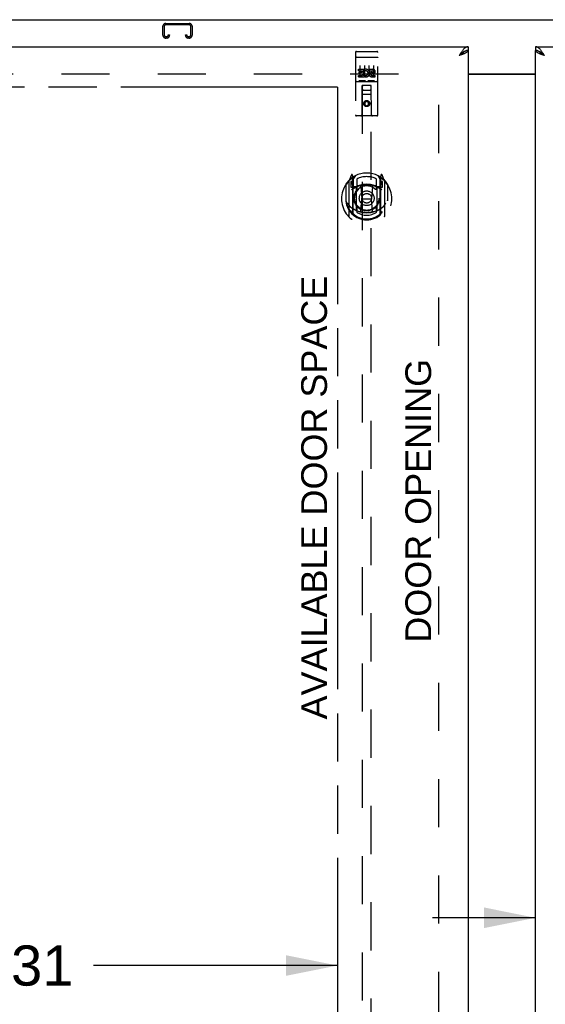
# Model space of a CAD drawing. Header units: inches. Extents: x 0 to 243, y 0 to 157.
# Tile 10 of 22: x 65 to 80, y 94 to 121. Entities that reach past the tile are written whole.
import ezdxf

# ---------------------------------------------------------------- set-up
doc = ezdxf.new("R2010")
doc.units = ezdxf.units.IN
doc.header["$LTSCALE"] = 13.357143
doc.header["$MEASUREMENT"] = 0
doc.linetypes.add('HIDDEN', pattern=[0.2, 0.1, -0.1])
doc.linetypes.add('PHANTOM', pattern=[0.8, 0.45, -0.05, 0.1, -0.05, 0.1, -0.05])
doc.layers.get('0').update_dxf_attribs({"linetype": 'CONTINUOUS'})
for name, color, linetype in [('02___PRT_ALL_AXES', 7, 'CONTINUOUS'), ('AVAILABLE_DOOR_SPACE', 7, 'CONTINUOUS'), ('DEFAULT_2', 8, 'HIDDEN'), ('DIMENSIONS', 7, 'CONTINUOUS')]:
    doc.layers.add(name, color=color, linetype=linetype)
doc.styles.get("Standard").update_dxf_attribs({"font": 'arial.ttf'})
doc.dimstyles.new('DIMSTYLE_2', dxfattribs={"dimtxt": 1.114286, "dimasz": 1.428571, "dimexe": 0.09, "dimexo": 0.07, "dimgap": 0.039, "dimtad": 0, "dimtih": 1, "dimtoh": 1, "dimzin": 4, "dimdsep": 46, "dimtxsty": 'Standard', "dimblk": '_FILLED', "dimblk1": '_FILLED', "dimblk2": '_FILLED', "dimcen": 0.09, "dimazin": 1, "dimtfac": 1, "dimtdec": 3, "dimtofl": 0, "dimtmove": 0, "dimatfit": 3, "dimldrblk": '_FILLED', "dimfxl": 1, "dimtolj": 1, "dimtzin": 4, "dimarcsym": 0})

# ---------------------------------------------------------------- blocks, each defined once
blk = doc.blocks.new('_FILLED')
at = {"color": 0, "linetype": 'ByBlock'}
blk.add_solid([(0, 0), (-1, 0.2), (-1, -0.2)], dxfattribs=at)
blk = doc.blocks.new('*D9')
at = {"layer": 'DIMENSIONS', "color": 2, "linetype": 'Continuous'}
for p, q in [((50.633, 94.586), (62.168, 94.586)), ((73.945, 94.586), (67.176, 94.586))]:
    blk.add_line(p, q, dxfattribs=at)
at = {"layer": 'DIMENSIONS', "color": 2, "linetype": 'Continuous', "xscale": 1.4285714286, "yscale": 1.4285714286, "zscale": 1.4285714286, "rotation": 180}
blk.add_blockref('_FILLED', (50.633, 94.586), dxfattribs=at)
at = {"layer": 'DIMENSIONS', "color": 2, "linetype": 'Continuous', "xscale": 1.4285714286, "yscale": 1.4285714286, "zscale": 1.4285714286}
blk.add_blockref('_FILLED', (73.945, 94.586), dxfattribs=at)
at = {"layer": 'DIMENSIONS', "color": 2, "linetype": 'Continuous', "insert": (64.672, 95.143), "char_height": 1.1143, "width": 3.89379, "attachment_point": 2, "line_spacing_factor": 0.9}
blk.add_mtext('23.31', dxfattribs=at)
blk = doc.blocks.new('*D10')
at = {"layer": 'DIMENSIONS', "color": 2, "linetype": 'Continuous'}
for p, q in [((73.945, 92.119), (71.416, 92.119)), ((77.57, 92.119), (80.427, 92.119))]:
    blk.add_line(p, q, dxfattribs=at)
at = {"layer": 'DIMENSIONS', "color": 2, "linetype": 'Continuous', "xscale": 1.4285714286, "yscale": 1.4285714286, "zscale": 1.4285714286}
blk.add_blockref('_FILLED', (73.945, 92.119), dxfattribs=at)
at = {"layer": 'DIMENSIONS', "color": 2, "linetype": 'Continuous', "xscale": 1.4285714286, "yscale": 1.4285714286, "zscale": 1.4285714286, "rotation": 180}
blk.add_blockref('_FILLED', (77.57, 92.119), dxfattribs=at)
at = {"layer": 'DIMENSIONS', "color": 2, "linetype": 'Continuous', "insert": (70.859, 92.677), "char_height": 1.1143, "width": 3.02804, "attachment_point": 3, "line_spacing_factor": 0.9}
blk.add_mtext('3.63', dxfattribs=at)
blk = doc.blocks.new('*D18')
at = {"layer": 'DIMENSIONS', "color": 2, "linetype": 'Continuous'}
for p, q in [((79.445, 95.91), (76.588, 95.91)), ((83.07, 95.91), (85.57, 95.91))]:
    blk.add_line(p, q, dxfattribs=at)
at = {"layer": 'DIMENSIONS', "color": 2, "linetype": 'Continuous', "xscale": 1.4285714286, "yscale": 1.4285714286, "zscale": 1.4285714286}
blk.add_blockref('_FILLED', (79.445, 95.91), dxfattribs=at)
at = {"layer": 'DIMENSIONS', "color": 2, "linetype": 'Continuous', "xscale": 1.4285714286, "yscale": 1.4285714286, "zscale": 1.4285714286, "rotation": 180}
blk.add_blockref('_FILLED', (83.07, 95.91), dxfattribs=at)
at = {"layer": 'DIMENSIONS', "color": 2, "linetype": 'Continuous', "insert": (86.127, 96.467), "char_height": 1.1143, "width": 3.02804, "attachment_point": 1, "line_spacing_factor": 0.9}
blk.add_mtext('3.63', dxfattribs=at)

msp = doc.modelspace()

# ---------------------------------------------------------------- linework, layer by layer
at = {"color": 7, "linetype": 'Continuous'}
for p, q in [((48.56, 120.82), (108.456, 120.82)), ((77.467, 119.937), (77.457, 119.931)), ((77.57, 120.07), (77.57, 119.966)), ((79.445, 120.07), (79.445, 119.966)), ((79.568, 119.924), (79.558, 119.931)), ((77.57, 119.32), (79.445, 119.32))]:
    msp.add_line(p, q, dxfattribs=at)
at = {"color": 3, "linetype": 'Continuous'}
for p, q in [((48.883, 120.07), (77.57, 120.07)), ((77.57, 119.966), (77.57, 49.674)), ((79.445, 120.07), (108.133, 120.07)), ((79.445, 49.674), (79.445, 119.966)), ((77.356, 119.835), (77.324, 119.824)), ((77.57, 119.305), (79.445, 119.305))]:
    msp.add_line(p, q, dxfattribs=at)
for points in [[(77.426, 119.974), (77.416, 119.96), (77.406, 119.947), (77.395, 119.933), (77.385, 119.918), (77.375, 119.903), (77.365, 119.887), (77.354, 119.872), (77.344, 119.856), (77.334, 119.84), (77.324, 119.824)], [(77.57, 120.07), (77.56, 120.069), (77.55, 120.068), (77.539, 120.065), (77.529, 120.062), (77.519, 120.057), (77.508, 120.051), (77.498, 120.045), (77.488, 120.037), (77.478, 120.028), (77.467, 120.019), (77.457, 120.009), (77.447, 119.998), (77.437, 119.986), (77.426, 119.974)], [(77.57, 119.966), (77.57, 119.96), (77.568, 119.954), (77.565, 119.948), (77.562, 119.942), (77.557, 119.936), (77.551, 119.93), (77.545, 119.924), (77.537, 119.919), (77.529, 119.913), (77.519, 119.907), (77.509, 119.901), (77.498, 119.895), (77.486, 119.889), (77.474, 119.883)], [(79.599, 119.96), (79.589, 119.974), (79.579, 119.986), (79.568, 119.998), (79.558, 120.009), (79.548, 120.019), (79.537, 120.028), (79.527, 120.037), (79.517, 120.045), (79.507, 120.051), (79.496, 120.057), (79.486, 120.062), (79.476, 120.065), (79.466, 120.068), (79.455, 120.069), (79.445, 120.07)], [(79.555, 119.877), (79.541, 119.883), (79.529, 119.889), (79.517, 119.895), (79.506, 119.901), (79.496, 119.907), (79.487, 119.913), (79.478, 119.919), (79.47, 119.924), (79.464, 119.93), (79.458, 119.936), (79.453, 119.942), (79.45, 119.948), (79.447, 119.954), (79.446, 119.96), (79.445, 119.966)], [(79.692, 119.824), (79.681, 119.84), (79.671, 119.856), (79.661, 119.872), (79.65, 119.887), (79.64, 119.903), (79.63, 119.918), (79.62, 119.933), (79.609, 119.947), (79.599, 119.96)], [(77.474, 119.883), (77.461, 119.877), (77.447, 119.871), (77.433, 119.865), (77.418, 119.859), (77.403, 119.853), (77.387, 119.847), (77.372, 119.841), (77.356, 119.835)], [(79.692, 119.824), (79.659, 119.835), (79.643, 119.841), (79.628, 119.847), (79.612, 119.853), (79.597, 119.859), (79.583, 119.865), (79.568, 119.871), (79.555, 119.877)]]:
    msp.add_lwpolyline(points, dxfattribs=at)
at = {"color": 7, "linetype": 'Continuous'}
for points in [[(77.457, 119.931), (77.447, 119.924), (77.437, 119.917), (77.426, 119.91), (77.416, 119.903), (77.406, 119.895), (77.395, 119.887), (77.385, 119.878), (77.375, 119.869), (77.365, 119.86), (77.354, 119.851), (77.344, 119.842), (77.334, 119.833), (77.324, 119.824)], [(77.454, 119.929), (77.451, 119.923), (77.445, 119.916), (77.439, 119.909), (77.432, 119.902), (77.424, 119.895), (77.416, 119.888), (77.407, 119.881), (77.398, 119.873), (77.388, 119.866), (77.378, 119.859), (77.368, 119.852), (77.357, 119.845), (77.346, 119.838), (77.335, 119.831), (77.324, 119.824)], [(77.57, 119.966), (77.56, 119.966), (77.55, 119.965), (77.539, 119.963), (77.529, 119.961), (77.519, 119.958), (77.508, 119.955), (77.498, 119.951), (77.488, 119.947), (77.478, 119.942), (77.467, 119.937)], [(79.558, 119.931), (79.548, 119.937), (79.537, 119.942), (79.527, 119.947), (79.517, 119.951), (79.507, 119.955), (79.496, 119.958), (79.486, 119.961), (79.476, 119.963), (79.466, 119.965), (79.455, 119.966), (79.445, 119.966)], [(79.692, 119.824), (79.68, 119.831), (79.669, 119.838), (79.658, 119.845), (79.648, 119.852), (79.637, 119.859), (79.627, 119.866), (79.617, 119.873), (79.608, 119.881), (79.599, 119.888), (79.591, 119.895), (79.583, 119.902), (79.576, 119.909), (79.57, 119.916), (79.565, 119.923), (79.561, 119.929)], [(79.692, 119.824), (79.681, 119.833), (79.671, 119.842), (79.661, 119.851), (79.65, 119.86), (79.64, 119.869), (79.63, 119.878), (79.62, 119.887), (79.609, 119.895), (79.599, 119.903), (79.589, 119.91), (79.579, 119.917), (79.568, 119.924)]]:
    msp.add_lwpolyline(points, dxfattribs=at)
at = {"layer": '02___PRT_ALL_AXES', "color": 8, "linetype": 'HIDDEN'}
for p, q in [((74.475, 119.938), (75.04, 119.938)), ((74.526, 119.402), (74.526, 119.445)), ((74.526, 119.445), (74.682, 119.445)), ((74.526, 119.402), (74.639, 119.402)), ((74.547, 119.317), (74.547, 119.36)), ((74.547, 119.36), (74.639, 119.36)), ((74.639, 119.36), (74.639, 119.402)), ((74.682, 119.267), (74.682, 119.445)), ((74.706, 119.397), (74.689, 119.436)), ((74.838, 119.402), (74.838, 119.445)), ((74.838, 119.445), (74.931, 119.445)), ((74.838, 119.402), (74.931, 119.402)), ((74.902, 119.358), (74.931, 119.358)), ((74.475, 119.11), (75.04, 119.11)), ((74.526, 119.232), (74.526, 119.274)), ((74.526, 119.274), (74.639, 119.274)), ((74.526, 119.232), (74.682, 119.232)), ((74.547, 119.317), (74.639, 119.317)), ((74.639, 119.274), (74.639, 119.317)), ((74.682, 119.267), (74.695, 119.286)), ((74.682, 119.232), (74.682, 119.244)), ((74.685, 119.242), (74.682, 119.244)), ((74.898, 119.317), (74.944, 119.317)), ((74.902, 119.274), (74.994, 119.274)), ((74.902, 119.232), (74.994, 119.232)), ((74.994, 119.232), (74.994, 119.274))]:
    msp.add_line(p, q, dxfattribs=at)
msp.add_circle((74.758, 118.493), 0.085, dxfattribs=at)
for centre, radius, start, end in [((74.732, 119.338), 0.107, 244.2636, 113.4027), ((74.732, 119.338), 0.0639, 234.8895, 113.4026), ((74.902, 119.295), 0.0635, 90, 270), ((74.931, 119.38), 0.0644, 282.2995, 90.0775), ((74.931, 119.38), 0.0219, 269.9011, 90), ((74.902, 119.296), 0.0219, 100.307, 270)]:
    msp.add_arc(centre, radius, start, end, dxfattribs=at)
at = {"layer": 'AVAILABLE_DOOR_SPACE', "color": 4, "linetype": 'PHANTOM'}
for q in [(64.726, 118.945), (73.945, 85.695)]:
    msp.add_line((73.945, 118.945), q, dxfattribs=at)
at = {"layer": 'DEFAULT_2', "color": 8, "linetype": 'HIDDEN'}
for p, q in [((69.181, 120.716), (69.834, 120.716)), ((69.101, 120.39), (69.101, 120.636)), ((69.141, 120.636), (69.141, 120.39)), ((69.834, 120.676), (69.181, 120.676)), ((69.874, 120.39), (69.874, 120.636)), ((69.914, 120.636), (69.914, 120.39)), ((69.181, 120.35), (69.209, 120.35)), ((69.209, 120.31), (69.181, 120.31)), ((69.249, 120.39), (69.249, 120.404)), ((69.249, 120.404), (69.289, 120.404)), ((69.289, 120.404), (69.289, 120.39)), ((69.726, 120.39), (69.726, 120.404)), ((69.726, 120.404), (69.766, 120.404)), ((69.766, 120.404), (69.766, 120.39)), ((69.806, 120.35), (69.834, 120.35)), ((69.834, 120.31), (69.806, 120.31)), ((74.445, 119.908), (74.445, 118.183)), ((74.54, 119.938), (74.725, 119.938)), ((74.79, 119.938), (74.975, 119.938)), ((75.07, 118.183), (75.07, 119.908)), ((74.462, 119.779), (74.461, 119.779)), ((74.462, 119.779), (74.462, 119.779)), ((74.463, 119.779), (74.462, 119.779)), ((74.464, 119.779), (74.463, 119.779)), ((74.465, 119.779), (74.464, 119.779)), ((74.466, 119.779), (74.465, 119.779)), ((74.466, 119.779), (74.466, 119.779)), ((74.467, 119.779), (74.466, 119.779)), ((74.468, 119.779), (74.467, 119.779)), ((74.469, 119.779), (74.468, 119.779)), ((74.47, 119.779), (74.469, 119.779)), ((74.47, 119.779), (74.47, 119.779)), ((74.471, 119.779), (74.47, 119.779)), ((74.472, 119.779), (74.471, 119.779)), ((74.473, 119.779), (74.472, 119.779)), ((74.474, 119.779), (74.473, 119.779)), ((74.475, 119.779), (74.474, 119.779)), ((74.475, 119.779), (75.04, 119.779)), ((75.04, 119.779), (75.041, 119.779)), ((75.041, 119.779), (75.042, 119.779)), ((75.042, 119.779), (75.043, 119.779)), ((75.043, 119.779), (75.043, 119.779)), ((75.043, 119.779), (75.044, 119.779)), ((75.044, 119.779), (75.045, 119.779)), ((75.045, 119.779), (75.046, 119.779)), ((75.047, 119.779), (75.048, 119.779)), ((75.048, 119.779), (75.049, 119.779)), ((75.049, 119.779), (75.05, 119.779)), ((75.05, 119.779), (75.05, 119.779)), ((75.05, 119.779), (75.051, 119.779)), ((75.051, 119.779), (75.052, 119.779)), ((75.052, 119.779), (75.053, 119.779)), ((75.053, 119.779), (75.053, 119.779)), ((74.57, 119.546), (74.57, 119.24)), ((74.695, 119.546), (74.695, 119.24)), ((74.82, 119.546), (74.82, 119.24)), ((74.945, 119.546), (74.945, 119.24)), ((50.258, 119.32), (76.862, 119.32)), ((74.475, 119.11), (75.04, 119.11)), ((74.719, 119.126), (74.547, 119.126)), ((74.969, 119.126), (74.797, 119.126)), ((76.758, 50.335), (76.758, 119.305)), ((74.628, 118.183), (74.631, 118.993)), ((74.633, 118.993), (74.631, 118.993)), ((74.633, 118.993), (74.633, 86.991)), ((74.883, 118.993), (74.633, 118.993)), ((74.673, 118.868), (74.843, 118.868)), ((74.883, 86.991), (74.883, 118.993)), ((74.884, 118.993), (74.883, 118.993)), ((74.888, 118.183), (74.884, 118.993)), ((74.885, 118.743), (74.63, 118.743)), ((74.758, 118.564), (74.695, 118.528)), ((74.695, 118.528), (74.695, 118.456)), ((74.695, 118.528), (74.705, 118.523)), ((74.758, 118.553), (74.705, 118.523)), ((74.758, 118.564), (74.758, 118.553)), ((74.82, 118.528), (74.758, 118.564)), ((74.81, 118.523), (74.758, 118.553)), ((74.82, 118.528), (74.81, 118.523)), ((74.82, 118.456), (74.82, 118.528)), ((74.695, 118.456), (74.705, 118.462)), ((74.695, 118.456), (74.758, 118.42)), ((74.705, 118.523), (74.705, 118.462)), ((74.705, 118.462), (74.758, 118.432)), ((74.758, 118.432), (74.81, 118.462)), ((74.758, 118.42), (74.82, 118.456)), ((74.758, 118.42), (74.758, 118.432)), ((74.81, 118.462), (74.81, 118.523)), ((74.82, 118.456), (74.81, 118.462)), ((75.04, 118.153), (74.475, 118.153)), ((74.332, 116.518), (74.262, 116.343)), ((74.354, 116.439), (74.354, 116.438)), ((74.354, 116.438), (74.354, 116.438)), ((74.354, 116.438), (74.354, 116.438)), ((74.375, 116.435), (74.361, 116.515)), ((74.375, 115.419), (74.375, 116.435)), ((74.383, 116.388), (74.453, 116.497)), ((74.383, 115.443), (74.383, 116.446)), ((74.385, 116.422), (74.385, 116.214)), ((74.483, 116.4), (74.483, 116.147)), ((75.033, 116.147), (75.033, 116.4)), ((75.063, 116.497), (75.133, 116.388)), ((75.13, 116.214), (75.13, 116.422)), ((75.133, 115.443), (75.133, 116.446)), ((75.154, 116.515), (75.14, 116.435)), ((75.14, 116.435), (75.14, 115.419)), ((75.162, 116.438), (75.157, 116.441)), ((75.253, 116.343), (75.183, 116.518)), ((74.175, 116.237), (74.175, 115.849)), ((74.183, 116.259), (74.183, 115.802)), ((74.258, 116.332), (74.258, 115.365)), ((74.315, 116.328), (74.315, 116.178)), ((74.383, 116.328), (74.315, 116.328)), ((74.315, 116.178), (74.375, 116.178)), ((74.323, 116.32), (74.353, 116.274)), ((74.475, 116.176), (74.403, 116.176)), ((74.405, 116.194), (74.471, 116.194)), ((74.475, 115.535), (74.475, 116.167)), ((74.594, 116.193), (74.625, 115.849)), ((74.921, 116.193), (74.89, 115.849)), ((75.113, 116.176), (75.04, 116.176)), ((75.04, 116.167), (75.04, 115.535)), ((75.044, 116.194), (75.11, 116.194)), ((75.2, 116.328), (75.133, 116.328)), ((75.14, 116.178), (75.2, 116.178)), ((75.162, 116.274), (75.192, 116.32)), ((75.2, 116.178), (75.2, 116.328)), ((75.258, 115.365), (75.258, 116.332)), ((75.333, 116.259), (75.333, 115.802)), ((75.34, 115.849), (75.34, 116.237)), ((74.175, 115.849), (74.19, 115.849)), ((74.183, 115.802), (74.183, 115.799)), ((74.595, 115.509), (74.625, 115.849)), ((74.625, 115.849), (74.89, 115.849)), ((74.92, 115.509), (74.89, 115.849)), ((75.34, 115.849), (75.325, 115.849)), ((75.333, 115.802), (75.332, 115.799)), ((74.483, 115.586), (74.483, 115.483)), ((75.033, 115.483), (75.033, 115.586))]:
    msp.add_line(p, q, dxfattribs=at)
for points in [[(74.461, 119.779), (74.461, 119.779), (74.46, 119.779), (74.46, 119.778), (74.459, 119.778), (74.459, 119.778), (74.459, 119.778), (74.458, 119.778), (74.458, 119.778), (74.458, 119.778), (74.457, 119.778), (74.457, 119.778), (74.457, 119.778), (74.456, 119.778), (74.456, 119.778), (74.456, 119.778), (74.455, 119.778), (74.455, 119.778), (74.455, 119.778), (74.454, 119.777), (74.454, 119.777), (74.454, 119.777), (74.454, 119.777), (74.453, 119.777), (74.453, 119.777), (74.453, 119.777), (74.452, 119.777), (74.452, 119.777), (74.452, 119.777), (74.452, 119.777), (74.451, 119.777), (74.451, 119.777), (74.451, 119.776), (74.451, 119.776), (74.45, 119.776), (74.45, 119.776), (74.45, 119.776), (74.45, 119.776), (74.449, 119.776), (74.449, 119.776), (74.449, 119.776), (74.449, 119.776), (74.449, 119.776), (74.448, 119.775), (74.448, 119.775), (74.448, 119.775), (74.448, 119.775), (74.448, 119.775), (74.448, 119.775), (74.447, 119.775), (74.447, 119.775), (74.447, 119.775), (74.447, 119.775), (74.447, 119.775), (74.447, 119.774), (74.446, 119.774), (74.446, 119.774), (74.446, 119.774), (74.446, 119.774), (74.446, 119.774), (74.446, 119.774), (74.446, 119.774), (74.446, 119.774), (74.446, 119.774), (74.446, 119.773), (74.445, 119.773), (74.445, 119.773), (74.445, 119.773), (74.445, 119.773), (74.445, 119.773), (74.445, 119.773), (74.445, 119.773), (74.445, 119.773), (74.445, 119.772), (74.445, 119.772), (74.445, 119.772), (74.445, 119.772), (74.445, 119.772)], [(75.046, 119.779), (75.047, 119.779), (75.047, 119.779)], [(75.053, 119.779), (75.054, 119.779), (75.055, 119.779), (75.055, 119.779), (75.055, 119.778), (75.056, 119.778), (75.056, 119.778), (75.056, 119.778), (75.057, 119.778), (75.057, 119.778), (75.057, 119.778), (75.058, 119.778), (75.058, 119.778), (75.058, 119.778), (75.059, 119.778), (75.059, 119.778), (75.059, 119.778), (75.06, 119.778), (75.06, 119.778), (75.06, 119.778), (75.061, 119.777), (75.061, 119.777), (75.061, 119.777), (75.062, 119.777), (75.062, 119.777), (75.062, 119.777), (75.062, 119.777), (75.063, 119.777), (75.063, 119.777), (75.063, 119.777), (75.064, 119.777), (75.064, 119.777), (75.064, 119.777), (75.064, 119.776), (75.065, 119.776), (75.065, 119.776), (75.065, 119.776), (75.065, 119.776), (75.065, 119.776), (75.066, 119.776), (75.066, 119.776), (75.066, 119.776), (75.066, 119.776), (75.067, 119.776), (75.067, 119.775), (75.067, 119.775), (75.067, 119.775), (75.067, 119.775), (75.067, 119.775), (75.068, 119.775), (75.068, 119.775), (75.068, 119.775), (75.068, 119.775), (75.068, 119.775), (75.068, 119.775), (75.069, 119.774), (75.069, 119.774), (75.069, 119.774), (75.069, 119.774), (75.069, 119.774), (75.069, 119.774), (75.069, 119.774), (75.069, 119.774), (75.069, 119.774), (75.069, 119.774), (75.07, 119.773), (75.07, 119.773), (75.07, 119.773), (75.07, 119.773), (75.07, 119.773), (75.07, 119.773), (75.07, 119.773), (75.07, 119.773), (75.07, 119.773), (75.07, 119.772), (75.07, 119.772), (75.07, 119.772), (75.07, 119.772), (75.07, 119.772)], [(74.547, 119.126), (74.546, 119.126), (74.546, 119.126), (74.546, 119.126), (74.546, 119.126), (74.546, 119.126), (74.545, 119.126), (74.545, 119.126), (74.545, 119.126), (74.545, 119.126), (74.545, 119.126), (74.544, 119.126), (74.544, 119.126), (74.544, 119.126), (74.544, 119.126), (74.544, 119.126), (74.544, 119.126), (74.543, 119.126), (74.543, 119.126), (74.543, 119.126), (74.543, 119.126), (74.543, 119.126), (74.543, 119.126), (74.543, 119.126), (74.542, 119.126), (74.542, 119.126), (74.542, 119.126), (74.542, 119.126), (74.542, 119.126), (74.542, 119.126), (74.542, 119.126), (74.542, 119.126), (74.541, 119.126), (74.541, 119.126), (74.541, 119.126), (74.541, 119.126), (74.541, 119.126), (74.541, 119.126), (74.541, 119.126), (74.541, 119.126), (74.541, 119.126), (74.541, 119.126), (74.54, 119.127), (74.54, 119.127), (74.54, 119.127), (74.54, 119.127), (74.54, 119.127)], [(74.725, 119.127), (74.725, 119.127), (74.725, 119.127), (74.725, 119.127), (74.725, 119.127), (74.725, 119.126), (74.725, 119.126), (74.724, 119.126), (74.724, 119.126), (74.724, 119.126), (74.724, 119.126), (74.724, 119.126), (74.724, 119.126), (74.724, 119.126), (74.724, 119.126), (74.724, 119.126), (74.723, 119.126), (74.723, 119.126), (74.723, 119.126), (74.723, 119.126), (74.723, 119.126), (74.723, 119.126), (74.723, 119.126), (74.723, 119.126), (74.722, 119.126), (74.722, 119.126), (74.722, 119.126), (74.722, 119.126), (74.722, 119.126), (74.722, 119.126), (74.721, 119.126), (74.721, 119.126), (74.721, 119.126), (74.721, 119.126), (74.721, 119.126), (74.721, 119.126), (74.72, 119.126), (74.72, 119.126), (74.72, 119.126), (74.72, 119.126), (74.72, 119.126), (74.72, 119.126), (74.719, 119.126), (74.719, 119.126), (74.719, 119.126), (74.719, 119.126)], [(74.797, 119.126), (74.796, 119.126), (74.796, 119.126), (74.796, 119.126), (74.796, 119.126), (74.796, 119.126), (74.795, 119.126), (74.795, 119.126), (74.795, 119.126), (74.795, 119.126), (74.795, 119.126), (74.794, 119.126), (74.794, 119.126), (74.794, 119.126), (74.794, 119.126), (74.794, 119.126), (74.794, 119.126), (74.793, 119.126), (74.793, 119.126), (74.793, 119.126), (74.793, 119.126), (74.793, 119.126), (74.793, 119.126), (74.793, 119.126), (74.792, 119.126), (74.792, 119.126), (74.792, 119.126), (74.792, 119.126), (74.792, 119.126), (74.792, 119.126), (74.792, 119.126), (74.792, 119.126), (74.791, 119.126), (74.791, 119.126), (74.791, 119.126), (74.791, 119.126), (74.791, 119.126), (74.791, 119.126), (74.791, 119.126), (74.791, 119.126), (74.791, 119.126), (74.791, 119.126), (74.79, 119.127), (74.79, 119.127), (74.79, 119.127), (74.79, 119.127), (74.79, 119.127)], [(74.975, 119.127), (74.975, 119.127), (74.975, 119.127), (74.975, 119.127), (74.975, 119.127), (74.975, 119.126), (74.975, 119.126), (74.974, 119.126), (74.974, 119.126), (74.974, 119.126), (74.974, 119.126), (74.974, 119.126), (74.974, 119.126), (74.974, 119.126), (74.974, 119.126), (74.974, 119.126), (74.973, 119.126), (74.973, 119.126), (74.973, 119.126), (74.973, 119.126), (74.973, 119.126), (74.973, 119.126), (74.973, 119.126), (74.973, 119.126), (74.972, 119.126), (74.972, 119.126), (74.972, 119.126), (74.972, 119.126), (74.972, 119.126), (74.972, 119.126), (74.971, 119.126), (74.971, 119.126), (74.971, 119.126), (74.971, 119.126), (74.971, 119.126), (74.971, 119.126), (74.97, 119.126), (74.97, 119.126), (74.97, 119.126), (74.97, 119.126), (74.97, 119.126), (74.97, 119.126), (74.969, 119.126), (74.969, 119.126), (74.969, 119.126), (74.969, 119.126)], [(74.225, 115.735), (74.228, 115.73), (74.231, 115.725), (74.234, 115.72), (74.237, 115.715), (74.24, 115.711), (74.243, 115.707), (74.245, 115.703), (74.248, 115.699), (74.25, 115.695), (74.253, 115.691), (74.255, 115.688), (74.258, 115.685), (74.26, 115.681), (74.262, 115.678), (74.265, 115.675), (74.267, 115.672), (74.269, 115.67), (74.271, 115.667), (74.273, 115.665), (74.275, 115.662), (74.277, 115.66), (74.279, 115.657), (74.281, 115.655), (74.283, 115.653), (74.285, 115.651), (74.287, 115.649), (74.289, 115.647), (74.29, 115.646), (74.292, 115.644), (74.294, 115.642), (74.295, 115.641), (74.297, 115.639), (74.299, 115.638), (74.3, 115.636), (74.302, 115.635), (74.303, 115.634)], [(75.212, 115.634), (75.213, 115.635), (75.215, 115.636), (75.216, 115.638), (75.218, 115.639), (75.22, 115.641), (75.221, 115.642), (75.223, 115.644), (75.225, 115.646), (75.227, 115.647), (75.228, 115.649), (75.23, 115.651), (75.232, 115.653), (75.234, 115.655), (75.236, 115.657), (75.238, 115.66), (75.24, 115.662), (75.242, 115.665), (75.244, 115.667), (75.246, 115.67), (75.248, 115.672), (75.25, 115.675), (75.253, 115.678), (75.255, 115.681), (75.257, 115.685), (75.26, 115.688), (75.262, 115.691), (75.265, 115.695), (75.267, 115.699), (75.27, 115.703), (75.273, 115.707), (75.275, 115.711), (75.278, 115.715), (75.281, 115.72), (75.284, 115.725), (75.287, 115.73), (75.29, 115.735)], [(74.946, 115.492), (74.94, 115.49), (74.935, 115.489), (74.929, 115.487), (74.924, 115.486), (74.918, 115.485), (74.913, 115.483), (74.907, 115.482), (74.902, 115.481), (74.897, 115.48), (74.891, 115.479), (74.886, 115.478), (74.88, 115.477), (74.875, 115.476), (74.869, 115.475), (74.863, 115.474), (74.858, 115.473), (74.852, 115.472), (74.847, 115.472), (74.841, 115.471), (74.836, 115.47), (74.83, 115.47), (74.825, 115.469), (74.819, 115.469), (74.813, 115.468), (74.808, 115.468), (74.802, 115.467), (74.797, 115.467), (74.791, 115.467), (74.786, 115.467), (74.78, 115.466), (74.774, 115.466), (74.769, 115.466), (74.763, 115.466), (74.758, 115.466), (74.752, 115.466), (74.746, 115.466), (74.741, 115.466), (74.735, 115.466), (74.73, 115.467), (74.724, 115.467), (74.718, 115.467), (74.713, 115.467), (74.707, 115.468), (74.702, 115.468), (74.696, 115.469), (74.691, 115.469), (74.685, 115.47), (74.679, 115.47), (74.674, 115.471), (74.668, 115.472), (74.663, 115.472), (74.657, 115.473), (74.652, 115.474), (74.646, 115.475), (74.641, 115.476), (74.635, 115.477), (74.63, 115.478), (74.624, 115.479), (74.619, 115.48), (74.613, 115.481), (74.608, 115.482), (74.602, 115.483), (74.597, 115.485), (74.591, 115.486), (74.586, 115.487), (74.58, 115.489), (74.575, 115.49), (74.57, 115.492)]]:
    msp.add_lwpolyline(points, dxfattribs=at)
for centre, radius in [((74.758, 118.493), 0.0845), ((74.758, 115.867), 0.35), ((74.758, 115.867), 0.335), ((74.758, 115.867), 0.205), ((74.758, 115.867), 0.133)]:
    msp.add_circle(centre, radius, dxfattribs=at)
for centre, radius, start, end in [((69.181, 120.636), 0.08, 90, 180), ((69.834, 120.636), 0.08, 0, 90), ((69.181, 120.636), 0.04, 90, 180), ((69.834, 120.636), 0.04, 0, 90), ((69.181, 120.39), 0.08, 180, 270), ((69.181, 120.39), 0.04, 180, 270), ((69.209, 120.39), 0.08, 270, 360), ((69.209, 120.39), 0.04, 270, 360), ((69.806, 120.39), 0.08, 180, 270), ((69.806, 120.39), 0.04, 180, 270), ((69.834, 120.39), 0.08, 270, 360), ((69.834, 120.39), 0.04, 270, 360), ((74.475, 119.908), 0.03, 90, 180), ((75.04, 119.908), 0.03, 0, 90), ((74.475, 119.08), 0.03, 90, 180), ((75.04, 119.08), 0.03, 0, 90), ((74.673, 118.953), 0.04, 90, 180), ((74.673, 118.908), 0.04, 180, 270), ((74.843, 118.953), 0.04, 0, 90), ((74.843, 118.908), 0.04, 270, 360), ((74.475, 118.183), 0.03, 180, 270), ((74.598, 118.183), 0.03, 270, 360), ((74.918, 118.183), 0.03, 180, 270), ((75.04, 118.183), 0.03, 270, 360), ((74.758, 115.849), 0.7, 125.5126, 54.4874), ((74.758, 115.867), 0.7, 35.2961, 144.7039), ((74.273, 116.332), 0.015, 135.0748, 180), ((74.346, 116.513), 0.015, 10, 158.1959), ((74.363, 116.402), 0.02, 0, 125.5126), ((74.365, 116.422), 0.02, 0, 125.2543), ((74.403, 116.446), 0.02, 121.4688, 179.9992), ((74.758, 115.867), 0.6, 62.7204, 117.2796), ((75.113, 116.446), 0.02, 0, 58.5295), ((75.15, 116.422), 0.02, 54.7457, 180), ((75.153, 116.402), 0.02, 54.4874, 180), ((75.169, 116.513), 0.015, 21.8041, 170), ((75.243, 116.332), 0.015, 0, 44.9252), ((74.203, 116.259), 0.02, 144.7039, 180), ((74.328, 116.323), 0.005, 90, 212.6792), ((74.758, 115.536), 0.7, 53.2319, 126.7681), ((74.195, 116.172), 0.188, 0, 32.6792), ((74.403, 116.196), 0.02, 180, 270), ((74.405, 116.214), 0.02, 180, 270), ((74.471, 116.214), 0.02, 270, 293.464), ((74.49, 116.167), 0.015, 112.9863, 180), ((74.758, 115.554), 0.7, 66.536, 113.464), ((74.513, 116.147), 0.03, 180, 311.1261), ((74.758, 115.867), 0.343, 48.8739, 131.1261), ((74.575, 116.191), 0.02, 5.0796, 105.6131), ((74.941, 116.191), 0.02, 74.3869, 174.9204), ((75.003, 116.147), 0.03, 228.8739, 360), ((75.025, 116.167), 0.015, 0, 67.0137), ((75.044, 116.214), 0.02, 246.536, 270), ((75.11, 116.214), 0.02, 270, 360), ((75.113, 116.196), 0.02, 270, 360), ((75.321, 116.172), 0.188, 147.3208, 180), ((75.188, 116.323), 0.005, 327.3208, 90), ((75.313, 116.259), 0.02, 0, 35.2961), ((74.758, 115.851), 0.583, 180.2464, 359.7536), ((74.203, 115.802), 0.02, 180, 187.6622), ((74.758, 115.877), 0.58, 187.6622, 352.3378), ((75.313, 115.802), 0.02, 352.3378, 360), ((74.758, 116.166), 0.7, 229.529, 310.471), ((74.49, 115.535), 0.015, 180, 247.0137), ((74.513, 115.586), 0.03, 48.8739, 180), ((74.758, 115.867), 0.343, 228.8739, 311.1261), ((75.003, 115.586), 0.03, 0, 131.1261), ((75.025, 115.535), 0.015, 292.9863, 360), ((74.273, 115.365), 0.015, 180, 224.9252), ((74.39, 115.419), 0.015, 180, 229.6413), ((74.403, 115.443), 0.02, 180, 230.6594), ((74.758, 115.877), 0.48, 235.0461, 304.9539), ((74.575, 115.511), 0.02, 254.4248, 354.9204), ((74.94, 115.511), 0.02, 185.0796, 285.5752), ((75.113, 115.443), 0.02, 309.3378, 359.9984), ((75.125, 115.419), 0.015, 310.3587, 360), ((75.243, 115.365), 0.015, 315.0748, 360)]:
    msp.add_arc(centre, radius, start, end, dxfattribs=at)

# ---------------------------------------------------------------- texts
at = {"layer": 'DIMENSIONS', "color": 2, "linetype": 'Continuous', "char_height": 0.71429, "attachment_point": 2, "rotation": 90, "line_spacing_factor": 0.9}
for s, insert, width in [('AVAILABLE DOOR SPACE', (72.941, 107.566), 12.28625), ('DOOR OPENING', (75.831, 107.476), 7.8598)]:
    msp.add_mtext(s, dxfattribs=dict(at, insert=insert, width=width))

# ---------------------------------------------------------------- dimensions: what is measured, and where the dimension line sits
at = {"layer": 'DIMENSIONS', "color": 2, "linetype": 'Continuous'}
for base, p1, p2, picture, middle in [((79.445056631, 95.910339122), (83.070056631, 118.945015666), (79.445056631, 119.946015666), '*D18', (87.639985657, 95.904126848)), ((50.633, 94.586), (73.945, 118.945), (50.633, 118.945), '*D9', (64.549, 94.58))]:
    dim = msp.add_linear_dim(base=base, p1=p1, p2=p2, angle=180, dimstyle='DIMSTYLE_2', dxfattribs=at)
    dim.commit()
    dim.dimension.update_dxf_attribs({"geometry": picture, "text_midpoint": middle, "dimtype": 160})
dim = msp.add_linear_dim(base=(77.570056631, 92.11942733), p1=(73.945056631, 118.945015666), p2=(77.570056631, 49.694015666), dimstyle='DIMSTYLE_2', dxfattribs=at)
dim.commit()
dim.dimension.update_dxf_attribs({"geometry": '*D10', "text_midpoint": (69.343162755, 92.113211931), "dimtype": 160})

doc.saveas('drawing.dxf')
